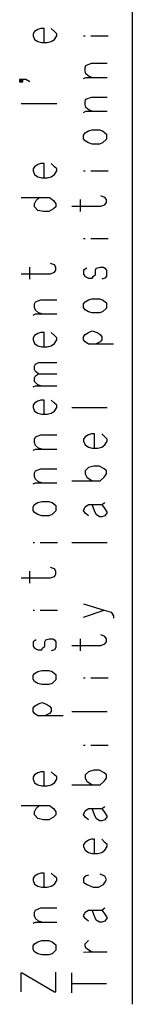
# Model space of a CAD drawing. Extents: x 8 to 288, y -6 to 426.
# Tile 3 of 13: x 98.27 to 101.61, y 165.68 to 194.82. Entities that reach past the tile are written whole.
import ezdxf

# ---------------------------------------------------------------- set-up
doc = ezdxf.new("R2010")
doc.units = 0
doc.layers.get('0').update_dxf_attribs({"linetype": 'CONTINUOUS'})

msp = doc.modelspace()

# ---------------------------------------------------------------- linework, layer by layer
at = {"color": 0}
for p, q in [((101.614, 165.677), (101.614, 228.542)), ((98.7157, 194.469), (98.6688, 194.405)), ((98.6688, 194.405), (98.6688, 194.344)), ((98.8095, 194.531), (98.7157, 194.469)), ((98.903, 194.563), (98.8095, 194.531)), ((98.9969, 194.563), (98.903, 194.563)), ((98.9969, 194.141), (98.9969, 194.563)), ((99.3013, 194.469), (99.2078, 194.563)), ((99.3719, 194.405), (99.3013, 194.469)), ((99.3719, 194.344), (99.3719, 194.405)), ((98.6688, 194.344), (98.7157, 194.235)), ((98.7157, 194.235), (98.8095, 194.171)), ((98.8095, 194.171), (98.9266, 194.141)), ((98.9266, 194.141), (99.0907, 194.141)), ((99.0907, 194.141), (99.2078, 194.171)), ((99.2078, 194.171), (99.3013, 194.235)), ((99.3013, 194.235), (99.3719, 194.344)), ((100.168, 194.344), (100.215, 194.344)), ((100.379, 194.344), (100.894, 194.344)), ((100.239, 193.468), (100.402, 193.53)), ((100.402, 193.53), (100.871, 193.53)), ((100.215, 193.406), (100.239, 193.468)), ((100.215, 193.296), (100.215, 193.406)), ((100.239, 193.219), (100.215, 193.296)), ((98.2708, 193.047), (98.3643, 192.985)), ((98.4582, 193.047), (98.2708, 193.047)), ((98.2708, 193.047), (98.2708, 192.985)), ((98.3643, 193.047), (98.2708, 192.985)), ((98.2708, 192.985), (98.3643, 192.985)), ((98.3643, 192.985), (98.3643, 193.047)), ((98.5753, 192.985), (98.4582, 193.047)), ((100.168, 193.078), (100.239, 193.109)), ((100.332, 193.14), (100.239, 193.219)), ((100.239, 193.109), (100.871, 193.109)), ((100.426, 193.109), (100.332, 193.14)), ((100.215, 192.406), (100.239, 192.468)), ((100.215, 192.297), (100.215, 192.406)), ((100.239, 192.468), (100.402, 192.531)), ((100.402, 192.531), (100.871, 192.531)), ((98.3174, 192.344), (99.3719, 192.344)), ((100.168, 192.078), (100.239, 192.11)), ((100.239, 192.218), (100.215, 192.297)), ((100.332, 192.14), (100.239, 192.218)), ((100.239, 192.11), (100.871, 192.11)), ((100.426, 192.11), (100.332, 192.14)), ((100.215, 191.469), (100.309, 191.531)), ((100.309, 191.531), (100.426, 191.563)), ((100.426, 191.563), (100.637, 191.563)), ((100.637, 191.563), (100.73, 191.531)), ((100.73, 191.531), (100.848, 191.437)), ((100.168, 191.405), (100.215, 191.469)), ((100.168, 191.297), (100.168, 191.405)), ((100.215, 191.234), (100.168, 191.297)), ((100.309, 191.171), (100.215, 191.234)), ((100.848, 191.281), (100.73, 191.171)), ((100.848, 191.437), (100.848, 191.281)), ((100.426, 191.141), (100.309, 191.171)), ((100.637, 191.141), (100.426, 191.141)), ((100.73, 191.171), (100.637, 191.141)), ((98.7157, 190.468), (98.6688, 190.406)), ((98.6688, 190.406), (98.6688, 190.343)), ((98.6688, 190.343), (98.7157, 190.234)), ((98.8095, 190.53), (98.7157, 190.468)), ((98.903, 190.562), (98.8095, 190.53)), ((98.9969, 190.562), (98.903, 190.562)), ((98.9969, 190.14), (98.9969, 190.562)), ((99.3013, 190.468), (99.2078, 190.562)), ((99.3719, 190.406), (99.3013, 190.468)), ((99.3013, 190.234), (99.3719, 190.343)), ((99.3719, 190.343), (99.3719, 190.406)), ((100.168, 190.343), (100.215, 190.343)), ((100.379, 190.343), (100.894, 190.343)), ((98.7157, 190.234), (98.8095, 190.172)), ((98.8095, 190.172), (98.9266, 190.14)), ((98.9266, 190.14), (99.0907, 190.14)), ((99.0907, 190.14), (99.2078, 190.172)), ((99.2078, 190.172), (99.3013, 190.234)), ((98.3174, 189.562), (99.1609, 189.562)), ((98.7157, 189.374), (98.7626, 189.468)), ((98.7626, 189.468), (98.8564, 189.562)), ((99.1609, 189.562), (99.278, 189.468)), ((99.278, 189.468), (99.3482, 189.374)), ((100.075, 189.14), (100.075, 189.5)), ((100.801, 189.562), (100.683, 189.61)), ((100.848, 189.5), (100.801, 189.562)), ((100.848, 189.406), (100.848, 189.5)), ((98.7157, 189.28), (98.7157, 189.374)), ((98.8095, 189.171), (98.7157, 189.28)), ((98.9736, 189.14), (98.8095, 189.171)), ((99.278, 189.218), (99.1376, 189.14)), ((99.3482, 189.28), (99.278, 189.218)), ((99.3482, 189.374), (99.3482, 189.28)), ((99.8167, 189.297), (100.683, 189.297)), ((100.683, 189.297), (100.801, 189.344)), ((100.801, 189.344), (100.848, 189.406)), ((99.1376, 189.14), (98.9736, 189.14)), ((100.168, 188.343), (100.215, 188.343)), ((100.379, 188.343), (100.894, 188.343)), ((98.5753, 187.14), (98.5753, 187.5)), ((99.3013, 187.562), (99.1842, 187.609)), ((99.3482, 187.5), (99.3013, 187.562)), ((99.3013, 187.343), (99.3482, 187.406)), ((99.3482, 187.406), (99.3482, 187.5)), ((100.262, 187.468), (100.168, 187.406)), ((100.168, 187.406), (100.168, 187.281)), ((100.52, 187.406), (100.543, 187.468)), ((100.52, 187.281), (100.52, 187.406)), ((100.543, 187.468), (100.66, 187.5)), ((100.66, 187.5), (100.754, 187.5)), ((100.754, 187.5), (100.801, 187.468)), ((100.801, 187.468), (100.848, 187.406)), ((100.848, 187.406), (100.848, 187.234)), ((98.3174, 187.296), (99.1842, 187.296)), ((99.1842, 187.296), (99.3013, 187.343)), ((100.168, 187.281), (100.215, 187.219)), ((100.215, 187.219), (100.309, 187.172)), ((100.309, 187.172), (100.426, 187.172)), ((100.426, 187.172), (100.449, 187.219)), ((100.449, 187.219), (100.52, 187.281)), ((100.801, 187.172), (100.707, 187.14)), ((100.848, 187.234), (100.801, 187.172)), ((98.7393, 186.468), (98.903, 186.531)), ((98.903, 186.531), (99.3719, 186.531)), ((100.215, 186.468), (100.309, 186.531)), ((100.309, 186.531), (100.426, 186.562)), ((100.426, 186.562), (100.637, 186.562)), ((100.637, 186.562), (100.73, 186.531)), ((100.73, 186.531), (100.848, 186.437)), ((98.7157, 186.406), (98.7393, 186.468)), ((98.7157, 186.297), (98.7157, 186.406)), ((98.7393, 186.218), (98.7157, 186.297)), ((100.168, 186.406), (100.215, 186.468)), ((100.168, 186.297), (100.168, 186.406)), ((100.215, 186.234), (100.168, 186.297)), ((100.309, 186.171), (100.215, 186.234)), ((100.848, 186.28), (100.73, 186.171)), ((100.848, 186.437), (100.848, 186.28)), ((98.6688, 186.078), (98.7393, 186.11)), ((98.8328, 186.14), (98.7393, 186.218)), ((98.7393, 186.11), (99.3719, 186.11)), ((98.9266, 186.11), (98.8328, 186.14)), ((100.426, 186.14), (100.309, 186.171)), ((100.637, 186.14), (100.426, 186.14)), ((100.73, 186.171), (100.637, 186.14)), ((98.7157, 185.469), (98.6688, 185.406)), ((98.6688, 185.406), (98.6688, 185.343)), ((98.8095, 185.531), (98.7157, 185.469)), ((98.903, 185.563), (98.8095, 185.531)), ((98.9969, 185.563), (98.903, 185.563)), ((98.9969, 185.141), (98.9969, 185.563)), ((99.3013, 185.469), (99.2078, 185.563)), ((99.3719, 185.406), (99.3013, 185.469)), ((99.3719, 185.343), (99.3719, 185.406)), ((100.168, 185.437), (100.215, 185.499)), ((100.168, 185.343), (100.168, 185.437)), ((100.215, 185.499), (100.309, 185.563)), ((100.309, 185.563), (100.426, 185.609)), ((100.426, 185.609), (100.566, 185.563)), ((100.566, 185.563), (100.66, 185.499)), ((100.66, 185.499), (100.707, 185.437)), ((100.707, 185.437), (100.707, 185.343)), ((98.6688, 185.343), (98.7157, 185.234)), ((98.7157, 185.234), (98.8095, 185.171)), ((98.8095, 185.171), (98.9266, 185.141)), ((98.9266, 185.141), (99.0907, 185.141)), ((99.0907, 185.141), (99.2078, 185.171)), ((99.2078, 185.171), (99.3013, 185.234)), ((99.3013, 185.234), (99.3719, 185.343)), ((100.215, 185.281), (100.168, 185.343)), ((100.309, 185.218), (100.215, 185.281)), ((101.058, 185.218), (100.309, 185.218)), ((100.66, 185.281), (100.52, 185.218)), ((100.707, 185.343), (100.66, 185.281)), ((98.7157, 184.562), (98.7393, 184.626)), ((98.7157, 184.468), (98.7157, 184.562)), ((98.7393, 184.626), (98.8328, 184.672)), ((98.8328, 184.672), (99.3719, 184.672)), ((98.7393, 184.406), (98.7157, 184.468)), ((98.7157, 184.219), (98.7393, 184.281)), ((98.7157, 184.109), (98.7157, 184.219)), ((98.8328, 184.343), (98.7393, 184.406)), ((98.7393, 184.281), (98.8328, 184.343)), ((98.8328, 184.343), (99.3719, 184.343)), ((98.6688, 183.953), (98.7393, 183.985)), ((98.8095, 184.015), (98.7157, 184.109)), ((98.7393, 183.985), (99.3719, 183.985)), ((98.903, 183.985), (98.8095, 184.015)), ((98.7157, 183.468), (98.6688, 183.406)), ((98.6688, 183.406), (98.6688, 183.344)), ((98.6688, 183.344), (98.7157, 183.233)), ((98.8095, 183.531), (98.7157, 183.468)), ((98.903, 183.562), (98.8095, 183.531)), ((98.9969, 183.562), (98.903, 183.562)), ((98.9969, 183.14), (98.9969, 183.562)), ((99.3013, 183.468), (99.2078, 183.562)), ((99.3719, 183.406), (99.3013, 183.468)), ((99.3013, 183.233), (99.3719, 183.344)), ((99.3719, 183.344), (99.3719, 183.406)), ((99.8167, 183.344), (100.871, 183.344)), ((98.7157, 183.233), (98.8095, 183.172)), ((98.8095, 183.172), (98.9266, 183.14)), ((98.9266, 183.14), (99.0907, 183.14)), ((99.0907, 183.14), (99.2078, 183.172)), ((99.2078, 183.172), (99.3013, 183.233)), ((98.7157, 182.406), (98.7393, 182.469)), ((98.7393, 182.469), (98.903, 182.531)), ((98.903, 182.531), (99.3719, 182.531)), ((100.215, 182.469), (100.168, 182.406)), ((100.309, 182.531), (100.215, 182.469)), ((100.402, 182.563), (100.309, 182.531)), ((100.496, 182.563), (100.402, 182.563)), ((100.496, 182.141), (100.496, 182.563)), ((100.801, 182.469), (100.707, 182.563)), ((100.871, 182.406), (100.801, 182.469)), ((98.7157, 182.296), (98.7157, 182.406)), ((98.7393, 182.218), (98.7157, 182.296)), ((98.8328, 182.141), (98.7393, 182.218)), ((100.168, 182.406), (100.168, 182.343)), ((100.168, 182.343), (100.215, 182.234)), ((100.215, 182.234), (100.309, 182.171)), ((100.309, 182.171), (100.426, 182.141)), ((100.59, 182.141), (100.707, 182.171)), ((100.707, 182.171), (100.801, 182.234)), ((100.801, 182.234), (100.871, 182.343)), ((100.871, 182.343), (100.871, 182.406)), ((98.6688, 182.077), (98.7393, 182.109)), ((98.7393, 182.109), (99.3719, 182.109)), ((98.9266, 182.109), (98.8328, 182.141)), ((100.426, 182.141), (100.59, 182.141)), ((100.473, 181.609), (100.309, 181.562)), ((100.637, 181.609), (100.473, 181.609)), ((100.777, 181.53), (100.637, 181.609)), ((98.7157, 181.406), (98.7393, 181.468)), ((98.7157, 181.296), (98.7157, 181.406)), ((98.7393, 181.219), (98.7157, 181.296)), ((98.7393, 181.468), (98.903, 181.53)), ((98.903, 181.53), (99.3719, 181.53)), ((100.309, 181.562), (100.215, 181.468)), ((100.215, 181.468), (100.215, 181.375)), ((100.215, 181.375), (100.262, 181.281)), ((100.262, 181.281), (100.426, 181.172)), ((100.66, 181.172), (100.777, 181.281)), ((100.848, 181.468), (100.777, 181.53)), ((100.777, 181.281), (100.848, 181.375)), ((100.848, 181.375), (100.848, 181.468)), ((98.6688, 181.078), (98.7393, 181.109)), ((98.8328, 181.14), (98.7393, 181.219)), ((98.7393, 181.109), (99.3719, 181.109)), ((98.9266, 181.109), (98.8328, 181.14)), ((99.8167, 181.172), (100.66, 181.172)), ((98.6688, 180.406), (98.7157, 180.468)), ((98.6688, 180.297), (98.6688, 180.406)), ((98.7157, 180.468), (98.8095, 180.531)), ((98.8095, 180.531), (98.9266, 180.562)), ((98.9266, 180.562), (99.1376, 180.562)), ((99.1376, 180.562), (99.2311, 180.531)), ((99.2311, 180.531), (99.3482, 180.438)), ((99.3482, 180.438), (99.3482, 180.28)), ((100.168, 180.297), (100.215, 180.406)), ((100.215, 180.406), (100.309, 180.468)), ((100.309, 180.468), (100.426, 180.468)), ((100.426, 180.468), (100.707, 180.468)), ((100.496, 180.28), (100.426, 180.468)), ((100.707, 180.468), (100.801, 180.531)), ((100.707, 180.468), (100.801, 180.344)), ((98.7157, 180.233), (98.6688, 180.297)), ((98.8095, 180.172), (98.7157, 180.233)), ((98.9266, 180.14), (98.8095, 180.172)), ((99.1376, 180.14), (98.9266, 180.14)), ((99.2311, 180.172), (99.1376, 180.14)), ((99.3482, 180.28), (99.2311, 180.172)), ((100.215, 180.218), (100.168, 180.297)), ((100.309, 180.14), (100.215, 180.218)), ((100.543, 180.172), (100.496, 180.28)), ((100.637, 180.11), (100.543, 180.172)), ((100.707, 180.11), (100.637, 180.11)), ((100.801, 180.14), (100.707, 180.11)), ((100.801, 180.344), (100.871, 180.233)), ((100.871, 180.233), (100.801, 180.14)), ((98.6688, 179.343), (98.7157, 179.343)), ((98.8797, 179.343), (99.3951, 179.343)), ((99.8167, 179.343), (100.871, 179.343)), ((98.5753, 178.14), (98.5753, 178.5)), ((99.3013, 178.562), (99.1842, 178.609)), ((99.3482, 178.5), (99.3013, 178.562)), ((99.3013, 178.343), (99.3482, 178.406)), ((99.3482, 178.406), (99.3482, 178.5)), ((98.3174, 178.296), (99.1842, 178.296)), ((99.1842, 178.296), (99.3013, 178.343)), ((100.168, 177.531), (100.777, 177.344)), ((98.6688, 177.344), (98.7157, 177.344)), ((98.8797, 177.344), (99.3951, 177.344)), ((100.168, 177.14), (100.777, 177.344)), ((100.777, 177.344), (100.988, 177.28)), ((100.988, 177.28), (101.058, 177.172)), ((101.058, 177.172), (101.058, 177.11)), ((98.7626, 176.469), (98.6688, 176.405)), ((98.6688, 176.405), (98.6688, 176.281)), ((99.0205, 176.405), (99.0438, 176.469)), ((99.0205, 176.281), (99.0205, 176.405)), ((99.0438, 176.469), (99.1609, 176.499)), ((99.1609, 176.499), (99.2547, 176.499)), ((99.2547, 176.499), (99.3013, 176.469)), ((99.3013, 176.469), (99.3482, 176.405)), ((99.3482, 176.405), (99.3482, 176.235)), ((100.075, 176.141), (100.075, 176.499)), ((100.801, 176.562), (100.683, 176.609)), ((100.683, 176.296), (100.801, 176.343)), ((100.848, 176.499), (100.801, 176.562)), ((100.801, 176.343), (100.848, 176.405)), ((100.848, 176.405), (100.848, 176.499)), ((98.6688, 176.281), (98.7157, 176.218)), ((98.7157, 176.218), (98.8095, 176.171)), ((98.8095, 176.171), (98.9266, 176.171)), ((98.9266, 176.171), (98.9499, 176.218)), ((98.9499, 176.218), (99.0205, 176.281)), ((99.3013, 176.171), (99.2078, 176.141)), ((99.3482, 176.235), (99.3013, 176.171)), ((99.8167, 176.296), (100.683, 176.296)), ((98.6688, 175.406), (98.7157, 175.468)), ((98.7157, 175.468), (98.8095, 175.53)), ((98.8095, 175.53), (98.9266, 175.562)), ((98.9266, 175.562), (99.1376, 175.562)), ((99.1376, 175.562), (99.2311, 175.53)), ((99.2311, 175.53), (99.3482, 175.437)), ((98.6688, 175.296), (98.6688, 175.406)), ((98.7157, 175.234), (98.6688, 175.296)), ((98.8095, 175.172), (98.7157, 175.234)), ((98.9266, 175.14), (98.8095, 175.172)), ((99.2311, 175.172), (99.1376, 175.14)), ((99.3482, 175.281), (99.2311, 175.172)), ((99.3482, 175.437), (99.3482, 175.281)), ((100.168, 175.343), (100.215, 175.343)), ((100.379, 175.343), (100.894, 175.343)), ((99.1376, 175.14), (98.9266, 175.14)), ((98.8095, 174.562), (98.9266, 174.608)), ((98.9266, 174.608), (99.0671, 174.562)), ((98.6688, 174.438), (98.7157, 174.5)), ((98.6688, 174.344), (98.6688, 174.438)), ((98.7157, 174.28), (98.6688, 174.344)), ((98.7157, 174.5), (98.8095, 174.562)), ((98.8095, 174.219), (98.7157, 174.28)), ((99.1609, 174.28), (99.0205, 174.219)), ((99.0671, 174.562), (99.1609, 174.5)), ((99.1609, 174.5), (99.2078, 174.438)), ((99.2078, 174.344), (99.1609, 174.28)), ((99.2078, 174.438), (99.2078, 174.344)), ((99.8167, 174.344), (100.871, 174.344)), ((99.5592, 174.219), (98.8095, 174.219)), ((100.168, 173.343), (100.215, 173.343)), ((100.379, 173.343), (100.894, 173.343)), ((98.8095, 172.531), (98.7157, 172.468)), ((98.903, 172.562), (98.8095, 172.531)), ((98.9969, 172.562), (98.903, 172.562)), ((98.9969, 172.14), (98.9969, 172.562)), ((99.3013, 172.468), (99.2078, 172.562)), ((100.309, 172.562), (100.215, 172.468)), ((100.473, 172.609), (100.309, 172.562)), ((100.637, 172.609), (100.473, 172.609)), ((100.777, 172.531), (100.637, 172.609)), ((100.848, 172.468), (100.777, 172.531)), ((98.7157, 172.468), (98.6688, 172.406)), ((98.6688, 172.406), (98.6688, 172.343)), ((98.6688, 172.343), (98.7157, 172.234)), ((99.3719, 172.406), (99.3013, 172.468)), ((99.3013, 172.234), (99.3719, 172.343)), ((99.3719, 172.343), (99.3719, 172.406)), ((100.215, 172.468), (100.215, 172.375)), ((100.215, 172.375), (100.262, 172.281)), ((100.262, 172.281), (100.426, 172.172)), ((100.66, 172.172), (100.777, 172.281)), ((100.777, 172.281), (100.848, 172.375)), ((100.848, 172.375), (100.848, 172.468)), ((98.7157, 172.234), (98.8095, 172.172)), ((98.8095, 172.172), (98.9266, 172.14)), ((98.9266, 172.14), (99.0907, 172.14)), ((99.0907, 172.14), (99.2078, 172.172)), ((99.2078, 172.172), (99.3013, 172.234)), ((99.8167, 172.172), (100.66, 172.172)), ((98.3174, 171.561), (99.1609, 171.561)), ((98.7157, 171.374), (98.7626, 171.468)), ((98.7157, 171.281), (98.7157, 171.374)), ((98.7626, 171.468), (98.8564, 171.561)), ((99.1609, 171.561), (99.278, 171.468)), ((99.278, 171.468), (99.3482, 171.374)), ((99.3482, 171.374), (99.3482, 171.281)), ((100.168, 171.297), (100.215, 171.406)), ((100.215, 171.406), (100.309, 171.468)), ((100.309, 171.468), (100.426, 171.468)), ((100.426, 171.468), (100.707, 171.468)), ((100.496, 171.281), (100.426, 171.468)), ((100.707, 171.468), (100.801, 171.531)), ((100.707, 171.468), (100.801, 171.344)), ((98.8095, 171.172), (98.7157, 171.281)), ((98.9736, 171.14), (98.8095, 171.172)), ((99.1376, 171.14), (98.9736, 171.14)), ((99.278, 171.219), (99.1376, 171.14)), ((99.3482, 171.281), (99.278, 171.219)), ((100.215, 171.219), (100.168, 171.297)), ((100.309, 171.14), (100.215, 171.219)), ((100.543, 171.172), (100.496, 171.281)), ((100.637, 171.11), (100.543, 171.172)), ((100.707, 171.11), (100.637, 171.11)), ((100.801, 171.14), (100.707, 171.11)), ((100.801, 171.344), (100.871, 171.234)), ((100.871, 171.234), (100.801, 171.14)), ((100.309, 170.531), (100.215, 170.469)), ((100.402, 170.562), (100.309, 170.531)), ((100.496, 170.562), (100.402, 170.562)), ((100.496, 170.141), (100.496, 170.562)), ((100.801, 170.469), (100.707, 170.562)), ((100.215, 170.469), (100.168, 170.405)), ((100.168, 170.405), (100.168, 170.343)), ((100.168, 170.343), (100.215, 170.235)), ((100.215, 170.235), (100.309, 170.171)), ((100.707, 170.171), (100.801, 170.235)), ((100.871, 170.405), (100.801, 170.469)), ((100.801, 170.235), (100.871, 170.343)), ((100.871, 170.343), (100.871, 170.405)), ((100.309, 170.171), (100.426, 170.141)), ((100.426, 170.141), (100.59, 170.141)), ((100.59, 170.141), (100.707, 170.171)), ((98.7157, 169.468), (98.6688, 169.406)), ((98.6688, 169.406), (98.6688, 169.343)), ((98.6688, 169.343), (98.7157, 169.234)), ((98.8095, 169.531), (98.7157, 169.468)), ((98.903, 169.562), (98.8095, 169.531)), ((98.9969, 169.562), (98.903, 169.562)), ((98.9969, 169.14), (98.9969, 169.562)), ((99.3013, 169.468), (99.2078, 169.562)), ((99.3719, 169.406), (99.3013, 169.468)), ((99.3013, 169.234), (99.3719, 169.343)), ((99.3719, 169.343), (99.3719, 169.406)), ((100.215, 169.468), (100.168, 169.406)), ((100.168, 169.406), (100.168, 169.296)), ((100.309, 169.5), (100.215, 169.468)), ((100.801, 169.468), (100.66, 169.531)), ((100.848, 169.375), (100.801, 169.468)), ((100.801, 169.281), (100.848, 169.375)), ((98.7157, 169.234), (98.8095, 169.172)), ((98.8095, 169.172), (98.9266, 169.14)), ((98.9266, 169.14), (99.0907, 169.14)), ((99.0907, 169.14), (99.2078, 169.172)), ((99.2078, 169.172), (99.3013, 169.234)), ((100.168, 169.296), (100.262, 169.219)), ((100.262, 169.219), (100.449, 169.14)), ((100.449, 169.14), (100.613, 169.14)), ((100.613, 169.14), (100.754, 169.219)), ((100.754, 169.219), (100.801, 169.281)), ((98.7157, 168.406), (98.7393, 168.468)), ((98.7393, 168.468), (98.903, 168.531)), ((98.903, 168.531), (99.3719, 168.531)), ((100.215, 168.406), (100.309, 168.468)), ((100.309, 168.468), (100.426, 168.468)), ((100.426, 168.468), (100.707, 168.468)), ((100.496, 168.281), (100.426, 168.468)), ((100.707, 168.468), (100.801, 168.531)), ((100.707, 168.468), (100.801, 168.344)), ((98.7157, 168.297), (98.7157, 168.406)), ((98.7393, 168.219), (98.7157, 168.297)), ((98.8328, 168.14), (98.7393, 168.219)), ((100.168, 168.297), (100.215, 168.406)), ((100.215, 168.219), (100.168, 168.297)), ((100.309, 168.14), (100.215, 168.219)), ((100.543, 168.172), (100.496, 168.281)), ((100.637, 168.11), (100.543, 168.172)), ((100.801, 168.344), (100.871, 168.234)), ((100.871, 168.234), (100.801, 168.14)), ((98.6688, 168.078), (98.7393, 168.11)), ((98.7393, 168.11), (99.3719, 168.11)), ((98.9266, 168.11), (98.8328, 168.14)), ((100.707, 168.11), (100.637, 168.11)), ((100.801, 168.14), (100.707, 168.11)), ((98.6688, 167.405), (98.7157, 167.469)), ((98.6688, 167.297), (98.6688, 167.405)), ((98.7157, 167.235), (98.6688, 167.297)), ((98.7157, 167.469), (98.8095, 167.531)), ((98.8095, 167.531), (98.9266, 167.562)), ((98.9266, 167.562), (99.1376, 167.562)), ((99.1376, 167.562), (99.2311, 167.531)), ((99.2311, 167.531), (99.3482, 167.437)), ((99.3482, 167.437), (99.3482, 167.282)), ((100.215, 167.469), (100.309, 167.562)), ((100.215, 167.405), (100.215, 167.469)), ((100.239, 167.343), (100.215, 167.405)), ((100.402, 167.235), (100.239, 167.343)), ((98.8095, 167.171), (98.7157, 167.235)), ((98.9266, 167.141), (98.8095, 167.171)), ((99.1376, 167.141), (98.9266, 167.141)), ((99.2311, 167.171), (99.1376, 167.141)), ((99.3482, 167.282), (99.2311, 167.171)), ((100.168, 167.218), (100.309, 167.235)), ((100.309, 167.235), (100.871, 167.235)), ((98.3174, 166.047), (98.3174, 166.609)), ((98.3174, 166.609), (98.341, 166.609)), ((98.341, 166.609), (99.3013, 166.047)), ((99.3482, 166.047), (99.3482, 166.624)), ((99.8167, 166.015), (99.8167, 166.609)), ((99.8167, 166.296), (100.848, 166.296)), ((99.3013, 166.047), (99.3482, 166.047))]:
    msp.add_line(p, q, dxfattribs=at)

doc.saveas('drawing.dxf')
